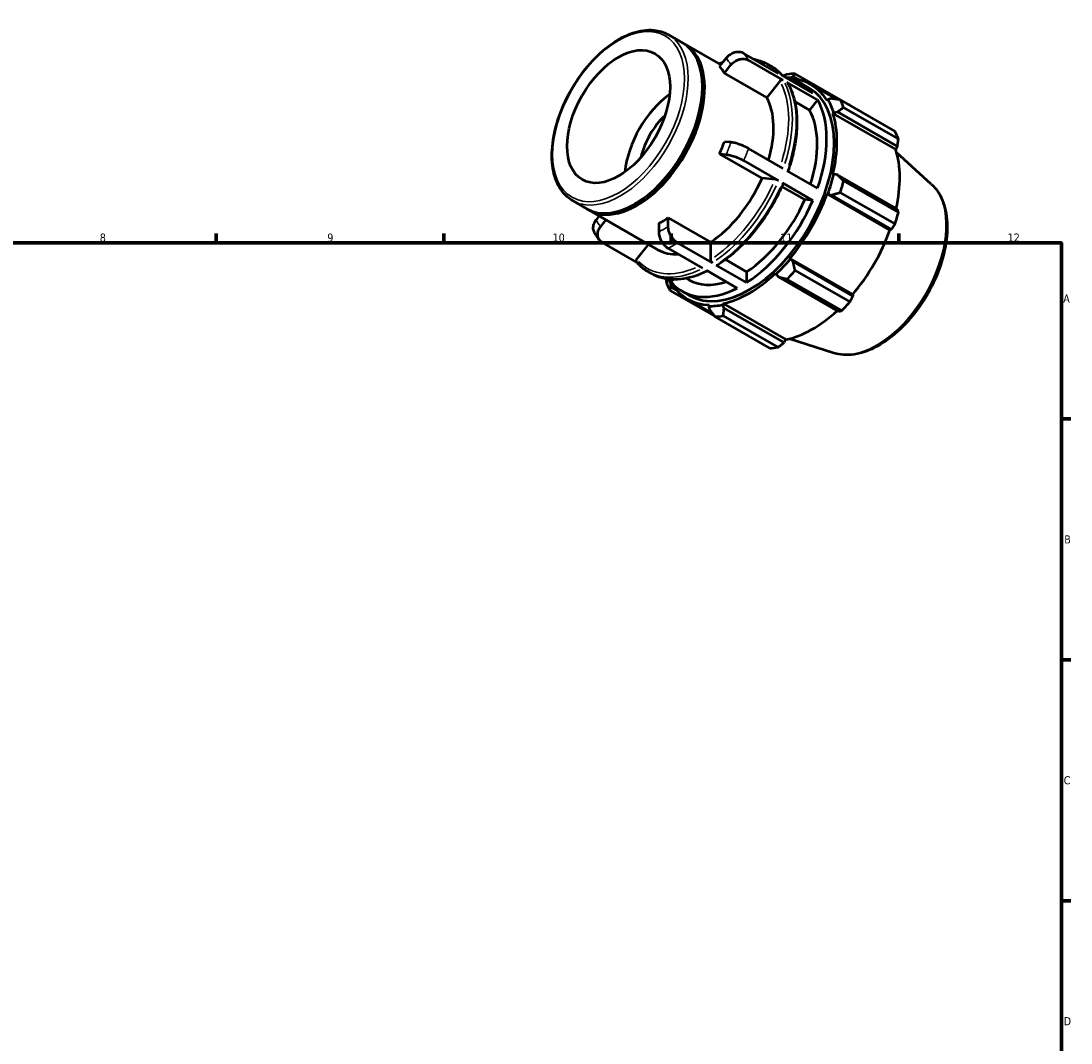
# Model space of a CAD drawing. Header units: millimetres. Extents: x 0 to 931, y 0 to 642.
# Tile 4 of 4: x 501 to 824, y 327 to 642. Entities that reach past the tile are written whole.
import ezdxf

# ---------------------------------------------------------------- set-up
doc = ezdxf.new("R2010")
doc.units = ezdxf.units.MM
for name, color, linetype, lineweight in [('Border (ISO)', 7, 'Continuous', 70), ('Visible (ISO)', 7, 'Continuous', 50), ('Visible Narrow (ISO)', 7, 'Continuous', 35)]:
    doc.layers.add(name, color=color, linetype=linetype, lineweight=lineweight)
doc.styles.add('Note Text (ISO)', font='tahoma.ttf')

# ---------------------------------------------------------------- blocks, each defined once
blk = doc.blocks.new('Borders Default Border')
at = {"layer": 'Border (ISO)'}
for p, q in [((560.67, 574), (560.67, 576.9)), ((630.75, 574), (630.75, 576.9)), ((700.83, 574), (700.83, 576.9)), ((770.92, 574), (770.92, 576.9)), ((821, 519.75), (823.9, 519.75)), ((821, 445.5), (823.9, 445.5)), ((821, 371.25), (823.9, 371.25))]:
    blk.add_line(p, q, dxfattribs=at)
at = {"layer": 'Border (ISO)', "flags": 128}
blk.add_lwpolyline([(20, 20), (20, 574), (821, 574), (821, 20), (20, 20)], dxfattribs=at)
at = {"layer": 'Border (ISO)', "color": 232, "true_color": 0xca0064, "char_height": 2.5, "attachment_point": 7, "style": 'Note Text (ISO)'}
for s, insert in [('8', (524.81, 574.34)), ('9', (594.88, 574.35)), ('10', (664.29, 574.35)), ('11', (734.37, 574.4)), ('12', (804.46, 574.4)), ('A', (821.59, 555.62)), ('B', (821.89, 481.37)), ('C', (821.73, 407.08)), ('D', (821.73, 332.88))]:
    blk.add_mtext(s, dxfattribs=dict(at, insert=insert))

msp = doc.modelspace()

# ---------------------------------------------------------------- linework, layer by layer
at = {"layer": 'Visible (ISO)'}
for p, q in [((699.913, 638.204), (704.297, 635.679)), ((705.005, 635.272), (716.096, 628.885)), ((717.757, 630.95), (715.744, 628.447)), ((733.889, 626.236), (723.171, 632.408)), ((717.194, 626.379), (719.207, 628.882)), ((735.338, 624.168), (724.621, 630.339)), ((730.466, 629.126), (731.638, 628.451)), ((730.245, 618.863), (717.194, 626.379)), ((744.455, 620.151), (735.061, 625.561)), ((737.371, 624.558), (737.505, 624.932)), ((737.505, 624.932), (738.352, 625.347)), ((738.352, 625.347), (740.378, 624.181)), ((755.884, 616.456), (739.008, 626.174)), ((710.44, 621.711), (710.44, 622.118)), ((734.282, 623.883), (730.245, 618.863)), ((745.905, 618.083), (736.51, 623.493)), ((741.033, 623.041), (743.336, 621.715)), ((743.949, 622.781), (751.787, 618.267)), ((745.905, 618.083), (743.39, 614.956)), ((749.094, 618.207), (748.837, 617.904)), ((750.188, 618.479), (749.094, 618.207)), ((752.891, 618.117), (769.767, 608.399)), ((743.39, 614.956), (738.891, 617.546)), ((770.815, 606.077), (753.94, 615.795)), ((750.635, 613.92), (750.912, 614.18)), ((750.635, 613.92), (769.989, 602.775)), ((750.912, 614.18), (752.045, 614.366)), ((752.045, 614.366), (770.502, 603.737)), ((719.207, 605.022), (717.194, 605.206)), ((735.338, 596.95), (724.621, 603.121)), ((770.502, 603.737), (769.989, 602.775)), ((780.952, 592.153), (770.266, 601.85)), ((715.744, 601.468), (717.757, 601.284)), ((728.795, 593.953), (715.744, 601.468)), ((733.889, 593.212), (723.171, 599.384)), ((745.905, 590.865), (736.51, 596.275)), ((750.912, 595.23), (750.635, 595.172)), ((752.045, 595.013), (750.912, 595.23)), ((732.833, 593.583), (728.795, 593.953)), ((744.455, 587.127), (735.061, 592.537)), ((770.502, 584.384), (752.045, 595.013)), ((753.94, 593.095), (770.815, 583.377)), ((741.94, 587.358), (734.925, 591.397)), ((748.837, 589.116), (749.094, 589.109)), ((748.837, 589.116), (768.19, 577.971)), ((749.094, 589.109), (750.188, 588.762)), ((750.188, 588.762), (768.645, 578.133)), ((769.767, 579.847), (752.891, 589.565)), ((670.451, 587.041), (674.835, 584.516)), ((689.999, 586.215), (689.647, 586.01)), ((744.455, 587.127), (741.94, 587.358)), ((675.542, 584.109), (696.755, 571.893)), ((678.647, 582.321), (677.664, 581.099)), ((679.113, 579.031), (680.774, 581.096)), ((696.986, 580.08), (696.986, 577.392)), ((699.885, 579.062), (699.885, 581.749)), ((699.885, 581.749), (712.936, 574.234)), ((768.645, 578.133), (768.19, 577.971)), ((690.135, 568.108), (679.497, 574.234)), ((693.825, 573.58), (690.14, 568.998)), ((713.502, 567.863), (702.784, 574.035)), ((712.936, 574.234), (712.936, 568.843)), ((710.602, 566.193), (699.885, 572.365)), ((737.505, 569.036), (737.371, 569.256)), ((737.371, 569.256), (756.725, 558.111)), ((724.068, 561.778), (714.673, 567.188)), ((717.563, 568.882), (724.068, 565.136)), ((738.352, 568.262), (737.505, 569.036)), ((756.81, 557.633), (738.352, 568.262)), ((693.638, 565.172), (694.81, 564.497)), ((700.781, 561.977), (699.107, 562.941)), ((705.49, 563.078), (706.25, 562.64)), ((721.169, 560.108), (711.774, 565.518)), ((724.068, 565.136), (724.068, 561.778)), ((733.029, 564.676), (733.116, 564.407)), ((733.116, 564.407), (733.87, 563.534)), ((733.87, 563.534), (752.327, 552.905)), ((753.353, 553.132), (736.478, 562.85)), ((739.008, 565.519), (755.884, 555.801)), ((700.749, 561.269), (701.006, 561.572)), ((700.814, 560.329), (700.749, 561.269)), ((701.37, 562.709), (700.781, 561.977)), ((702.784, 559.195), (700.814, 560.329)), ((700.43, 559.355), (714.227, 551.41)), ((704.204, 559.087), (706.507, 557.761)), ((705.893, 556.695), (713.551, 552.285)), ((756.725, 558.111), (756.81, 557.633)), ((712.472, 554.918), (712.338, 554.543)), ((712.338, 554.543), (712.65, 553.461)), ((716.727, 554.969), (716.814, 555.339)), ((717.132, 553.895), (716.727, 554.969)), ((716.814, 555.339), (736.167, 544.194)), ((735.589, 543.266), (717.132, 553.895)), ((731.189, 541.58), (714.313, 551.298)), ((716.844, 551.544), (733.72, 541.826)), ((736.167, 544.194), (735.589, 543.266)), ((750.956, 540.065), (737.205, 544.439))]:
    msp.add_line(p, q, dxfattribs=at)
msp.add_ellipse((684.616, 612.948), major_axis=(11.19, 19.431), ratio=0.5780931, dxfattribs=at)
for centre, major_axis, start_param, end_param in [((689.566, 610.098), (14.731, 25.582), 3.1415927, 6.2831853), ((690.273, 609.69), (14.731, 25.582), 3.1176831, 6.3070949), ((698.435, 604.99), (14.731, 25.582), 5.9499518, 6.0889526), ((724.921, 589.738), (19.233, 33.398), 0.3034989, 0.3574833), ((726.661, 588.736), (20.46, 35.53), 0.3435016, 0.4380292), ((722.618, 591.064), (18.414, 31.977), 6.0750364, 6.4913342), ((724.921, 589.738), (19.028, 33.043), 5.975819, 6.5866842), ((689.92, 609.894), (-14.482, -25.148), 0.787332, 2.3542606), ((724.921, 589.738), (18.414, 31.977), 3.1415927, 6.2831853), ((702.294, 602.768), (11.19, 19.431), 0.90572, 2.2358727), ((711.486, 597.475), (14.731, 25.582), 5.1106382, 5.9499518), ((722.618, 591.064), (18.414, 31.977), 5.0278388, 5.963868), ((724.921, 589.738), (19.233, 33.398), 5.8012861, 5.975819), ((726.661, 588.736), (20.46, 35.53), 5.8412887, 5.9358163), ((722.618, 591.064), (16.368, 28.424), 5.0689191, 5.9569114), ((702.294, 602.768), (7.985, 13.865), 1.0847531, 2.0568396), ((724.921, 589.738), (19.028, 33.043), 5.1904208, 5.8012861), ((743.536, 579.018), (20.46, 35.53), 5.8412887, 5.9358163), ((698.435, 604.99), (14.731, 25.582), 4.9027543, 5.041755), ((744.275, 578.593), (-19.028, -33.043), 2.0656152, 2.6596934), ((724.921, 589.738), (-19.233, -33.398), 1.8742952, 2.0488282), ((711.486, 597.475), (-14.731, -25.582), 0.8529648, 1.7611616), ((726.661, 588.736), (20.46, 35.53), 5.0558906, 5.1504181), ((724.921, 589.738), (19.028, 33.043), 4.4050227, 5.0158879), ((722.618, 591.064), (-16.368, -28.424), 0.8460052, 1.7681212), ((722.618, 591.064), (-18.414, -31.977), 0.8390486, 1.7750778), ((743.536, 579.018), (-20.46, -35.53), 1.9142979, 2.0088255), ((698.435, 604.99), (14.731, 25.582), 3.8555567, 3.9945575), ((744.275, 578.593), (-19.028, -33.043), 1.26343, 1.8742952), ((711.486, 597.475), (-14.731, -25.582), 0, 0.3674877), ((724.921, 589.738), (-19.233, -33.398), 1.0888971, 1.26343), ((724.921, 589.738), (19.028, 33.043), 3.6196245, 4.2304897), ((726.661, 588.736), (20.46, 35.53), 4.2704924, 4.36502), ((726.661, 588.736), (-20.46, -35.53), 5.8412887, 5.9358163), ((724.921, 589.738), (-19.233, -33.398), 5.925702, 5.975819), ((722.618, 591.064), (-18.414, -31.977), 6.0750364, 7.0110656), ((724.921, 589.738), (-19.028, -33.043), 5.975819, 6.5866842), ((722.618, 591.064), (-16.368, -28.424), 0, 0.5736797), ((724.921, 589.738), (-19.233, -33.398), 0.3034989, 0.4780318), ((744.275, 578.593), (-19.028, -33.043), 0.4780318, 1.0719493), ((743.536, 579.018), (-20.46, -35.53), 1.1288997, 1.2234273), ((726.661, 588.736), (-20.46, -35.53), 0.3435016, 0.4380292), ((743.536, 579.018), (-20.46, -35.53), 0.3435016, 0.4380292)]:
    msp.add_ellipse(centre, major_axis=major_axis, ratio=0.5780931, start_param=start_param, end_param=end_param, dxfattribs=at)
for points, knots in [([(670.451, 587.041), (668.872, 587.95), (667.539, 589.278), (665.467, 592.647), (664.746, 594.709), (663.991, 599.385), (663.977, 602.016), (664.668, 607.545), (665.375, 610.444), (667.432, 616.211), (668.781, 619.078), (671.982, 624.497), (673.833, 627.049), (677.86, 631.586), (680.034, 633.571), (684.5, 636.77), (686.79, 637.984), (691.261, 639.492), (693.444, 639.79), (697.074, 639.44), (698.579, 638.972), (699.913, 638.204)], [3.9250571, 3.9250571, 3.9250571, 3.9250571, 4.2288868, 4.2288868, 4.5431675, 4.5431675, 4.8667921, 4.8667921, 5.1912638, 5.1912638, 5.5149698, 5.5149698, 5.8383743, 5.8383743, 6.1621573, 6.1621573, 6.486696, 6.486696, 6.8098118, 6.8098118, 7.0666498, 7.0666498, 7.0666498, 7.0666498]), ([(723.171, 632.408), (722.992, 632.511), (722.782, 632.604), (722.333, 632.742), (722.096, 632.787), (721.647, 632.83), (721.394, 632.832), (720.882, 632.785), (720.622, 632.736), (720.15, 632.609), (719.893, 632.519), (719.395, 632.294), (719.153, 632.159), (718.729, 631.881), (718.508, 631.713), (718.1, 631.344), (717.912, 631.143), (717.757, 630.95)], [0, 0, 0, 0, 0.07585898, 0.07585898, 0.15171797, 0.15171797, 0.22763702, 0.22763702, 0.30355608, 0.30355608, 0.37955732, 0.37955732, 0.45555856, 0.45555856, 0.53164551, 0.53164551, 0.60773247, 0.60773247, 0.60773247, 0.60773247]), ([(719.207, 628.882), (719.362, 629.075), (719.549, 629.276), (719.958, 629.645), (720.179, 629.813), (720.603, 630.091), (720.844, 630.226), (721.343, 630.451), (721.599, 630.541), (722.072, 630.668), (722.331, 630.717), (722.843, 630.764), (723.096, 630.762), (723.545, 630.719), (723.783, 630.674), (724.231, 630.536), (724.442, 630.442), (724.621, 630.339)], [-0.60773247, -0.60773247, -0.60773247, -0.60773247, -0.53164551, -0.53164551, -0.45555856, -0.45555856, -0.37955732, -0.37955732, -0.30355608, -0.30355608, -0.22763702, -0.22763702, -0.15171797, -0.15171797, -0.07585898, -0.07585898, 0, 0, 0, 0]), ([(726.169, 630.681), (726.611, 630.602), (727.045, 630.502), (728.528, 630.085), (729.531, 629.664), (730.466, 629.126)], [0.57931774, 0.57931774, 0.57931774, 0.57931774, 0.63795414, 0.63795414, 0.78346445, 0.78346445, 0.78346445, 0.78346445]), ([(731.638, 628.451), (731.906, 628.297), (732.168, 628.133), (732.68, 627.787), (732.93, 627.604), (733.418, 627.221), (733.656, 627.02), (734.12, 626.6), (734.345, 626.381), (734.761, 625.948), (734.954, 625.735), (735.141, 625.515)], [0.78346445, 0.78346445, 0.78346445, 0.78346445, 0.82508458, 0.82508458, 0.86670471, 0.86670471, 0.90832484, 0.90832484, 0.94994497, 0.94994497, 0.98761117, 0.98761117, 0.98761117, 0.98761117]), ([(735.338, 624.168), (735.269, 624.208), (735.172, 624.237), (734.997, 624.254), (734.887, 624.244), (734.703, 624.194), (734.596, 624.146), (734.43, 624.038), (734.343, 623.959), (734.282, 623.883)], [0, 0, 0, 0, 0.02961626, 0.02961626, 0.05925595, 0.05925595, 0.08890093, 0.08890093, 0.118571, 0.118571, 0.118571, 0.118571]), ([(736.697, 623.308), (736.695, 623.313), (736.692, 623.317), (736.648, 623.388), (736.58, 623.453), (736.51, 623.493)], [-0.0315622, -0.0315622, -0.0315622, -0.0315622, -0.029604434, -0.029604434, 0, 0, 0, 0]), ([(736.697, 623.308), (737.452, 622.017), (738.061, 620.572), (738.976, 617.431), (739.282, 615.734), (739.588, 612.146), (739.588, 610.254), (739.285, 606.34), (738.983, 604.316), (738.093, 600.231), (737.509, 598.17), (736.794, 596.111)], [1.10288539, 1.10288539, 1.10288539, 1.10288539, 1.28997256, 1.28997256, 1.47705974, 1.47705974, 1.66414691, 1.66414691, 1.85123408, 1.85123408, 2.03593973, 2.03593973, 2.03593973, 2.03593973]), ([(724.621, 603.121), (724.442, 603.224), (724.231, 603.338), (723.783, 603.565), (723.545, 603.677), (723.096, 603.878), (722.843, 603.985), (722.331, 604.189), (722.072, 604.286), (721.599, 604.452), (721.343, 604.536), (720.844, 604.687), (720.603, 604.753), (720.179, 604.859), (719.958, 604.907), (719.549, 604.982), (719.362, 605.007), (719.207, 605.022)], [0, 0, 0, 0, 0.07585898, 0.07585898, 0.15171797, 0.15171797, 0.22763702, 0.22763702, 0.30355608, 0.30355608, 0.37955732, 0.37955732, 0.45555856, 0.45555856, 0.53164551, 0.53164551, 0.60773247, 0.60773247, 0.60773247, 0.60773247]), ([(717.757, 601.284), (717.912, 601.27), (718.1, 601.244), (718.508, 601.17), (718.729, 601.121), (719.153, 601.016), (719.395, 600.949), (719.893, 600.799), (720.15, 600.714), (720.622, 600.549), (720.882, 600.452), (721.394, 600.248), (721.647, 600.141), (722.096, 599.939), (722.333, 599.827), (722.782, 599.601), (722.992, 599.487), (723.171, 599.384)], [-0.60773247, -0.60773247, -0.60773247, -0.60773247, -0.53164551, -0.53164551, -0.45555856, -0.45555856, -0.37955732, -0.37955732, -0.30355608, -0.30355608, -0.22763702, -0.22763702, -0.15171797, -0.15171797, -0.07585898, -0.07585898, 0, 0, 0, 0]), ([(735.316, 592.292), (734.433, 590.223), (733.423, 588.179), (731.187, 584.206), (729.96, 582.279), (727.33, 578.607), (725.927, 576.863), (722.991, 573.616), (721.459, 572.114), (718.317, 569.404), (716.707, 568.195), (715.083, 567.155)], [2.15048305, 2.15048305, 2.15048305, 2.15048305, 2.33751271, 2.33751271, 2.52454237, 2.52454237, 2.71157203, 2.71157203, 2.89860169, 2.89860169, 3.08563135, 3.08563135, 3.08563135, 3.08563135]), ([(733.889, 593.212), (733.819, 593.252), (733.723, 593.301), (733.547, 593.379), (733.437, 593.423), (733.253, 593.488), (733.146, 593.52), (732.981, 593.561), (732.893, 593.577), (732.833, 593.583)], [0, 0, 0, 0, 0.02961626, 0.02961626, 0.05925595, 0.05925595, 0.08890093, 0.08890093, 0.118571, 0.118571, 0.118571, 0.118571]), ([(735.315, 592.292), (735.319, 592.301), (735.32, 592.31), (735.31, 592.345), (735.281, 592.381), (735.198, 592.451), (735.13, 592.497), (735.061, 592.537)], [-0.071343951, -0.071343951, -0.071343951, -0.071343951, -0.059232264, -0.059232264, -0.029604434, -0.029604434, 0, 0, 0, 0]), ([(780.952, 592.153), (782.375, 590.862), (783.501, 589.205), (785.179, 585.221), (785.673, 582.842), (785.94, 577.605), (785.679, 574.726), (784.424, 568.831), (783.431, 565.816), (780.827, 559.952), (779.22, 557.104), (775.547, 551.84), (773.483, 549.425), (769.079, 545.26), (766.738, 543.513), (761.984, 540.889), (759.568, 540.012), (755.034, 539.324), (752.901, 539.446), (750.956, 540.065)], [0.9087145, 0.9087145, 0.9087145, 0.9087145, 1.1973073, 1.1973073, 1.513595, 1.513595, 1.8442104, 1.8442104, 2.1746148, 2.1746148, 2.5033981, 2.5033981, 2.8321004, 2.8321004, 3.1623124, 3.1623124, 3.4932442, 3.4932442, 3.799807, 3.799807, 3.799807, 3.799807]), ([(677.664, 581.099), (677.509, 580.906), (677.357, 580.684), (677.101, 580.228), (676.997, 579.992), (676.847, 579.556), (676.787, 579.316), (676.723, 578.841), (676.718, 578.606), (676.751, 578.188), (676.793, 577.966), (676.92, 577.574), (676.999, 577.401), (677.088, 577.248)], [-0.60773247, -0.60773247, -0.60773247, -0.60773247, -0.53164551, -0.53164551, -0.45555856, -0.45555856, -0.37955732, -0.37955732, -0.30355608, -0.30355608, -0.22763702, -0.22763702, -0.16194729, -0.16194729, -0.16194729, -0.16194729]), ([(679.497, 574.234), (679.319, 574.337), (679.139, 574.468), (678.822, 574.77), (678.686, 574.941), (678.474, 575.279), (678.379, 575.477), (678.243, 575.898), (678.201, 576.12), (678.167, 576.538), (678.172, 576.773), (678.237, 577.248), (678.296, 577.488), (678.446, 577.924), (678.55, 578.159), (678.806, 578.616), (678.958, 578.837), (679.113, 579.031)], [0, 0, 0, 0, 0.07585898, 0.07585898, 0.15171797, 0.15171797, 0.22763702, 0.22763702, 0.30355608, 0.30355608, 0.37955732, 0.37955732, 0.45555856, 0.45555856, 0.53164551, 0.53164551, 0.60773247, 0.60773247, 0.60773247, 0.60773247]), ([(702.784, 574.035), (702.605, 574.138), (702.41, 574.27), (702.027, 574.579), (701.84, 574.754), (701.51, 575.103), (701.336, 575.308), (701.012, 575.746), (700.861, 575.978), (700.608, 576.417), (700.482, 576.664), (700.265, 577.164), (700.174, 577.418), (700.037, 577.88), (699.979, 578.13), (699.902, 578.618), (699.885, 578.855), (699.885, 579.062)], [0, 0, 0, 0, 0.07585898, 0.07585898, 0.15171797, 0.15171797, 0.22763702, 0.22763702, 0.30355608, 0.30355608, 0.37955732, 0.37955732, 0.45555856, 0.45555856, 0.53164551, 0.53164551, 0.60773247, 0.60773247, 0.60773247, 0.60773247]), ([(677.088, 577.248), (677.188, 577.076), (677.291, 576.906), (677.502, 576.57), (677.61, 576.404), (677.832, 576.076), (677.945, 575.915), (678.177, 575.596), (678.295, 575.438), (678.537, 575.129), (678.661, 574.976), (678.787, 574.826)], [2.03827427, 2.03827427, 2.03827427, 2.03827427, 2.06066485, 2.06066485, 2.08305542, 2.08305542, 2.105446, 2.105446, 2.12783658, 2.12783658, 2.15022715, 2.15022715, 2.15022715, 2.15022715]), ([(696.986, 577.392), (696.986, 577.185), (697.003, 576.948), (697.079, 576.461), (697.138, 576.21), (697.275, 575.748), (697.366, 575.495), (697.583, 574.994), (697.709, 574.747), (697.962, 574.309), (698.113, 574.076), (698.437, 573.639), (698.611, 573.433), (698.941, 573.085), (699.128, 572.909), (699.511, 572.601), (699.706, 572.468), (699.885, 572.365)], [-0.60773247, -0.60773247, -0.60773247, -0.60773247, -0.53164551, -0.53164551, -0.45555856, -0.45555856, -0.37955732, -0.37955732, -0.30355608, -0.30355608, -0.22763702, -0.22763702, -0.15171797, -0.15171797, -0.07585898, -0.07585898, 0, 0, 0, 0]), ([(690.14, 568.998), (690.08, 568.922), (690.025, 568.824), (689.966, 568.655), (689.952, 568.553), (689.965, 568.389), (689.995, 568.299), (690.048, 568.214), (690.062, 568.196), (690.077, 568.178)], [-0.118571, -0.118571, -0.118571, -0.118571, -0.088900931, -0.088900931, -0.059255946, -0.059255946, -0.029616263, -0.029616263, -0.021251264, -0.021251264, -0.021251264, -0.021251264]), ([(693.638, 565.172), (693.37, 565.326), (693.108, 565.49), (692.596, 565.836), (692.346, 566.018), (691.857, 566.402), (691.619, 566.603), (691.156, 567.023), (690.931, 567.242), (690.494, 567.697), (690.282, 567.933), (690.076, 568.177)], [3.92505711, 3.92505711, 3.92505711, 3.92505711, 3.96667724, 3.96667724, 4.00829737, 4.00829737, 4.04991749, 4.04991749, 4.09153762, 4.09153762, 4.13315775, 4.13315775, 4.13315775, 4.13315775]), ([(712.936, 568.843), (712.936, 568.763), (712.952, 568.658), (713.006, 568.478), (713.052, 568.37), (713.151, 568.199), (713.221, 568.105), (713.35, 567.969), (713.432, 567.903), (713.502, 567.863)], [-0.118571, -0.118571, -0.118571, -0.118571, -0.08890093, -0.08890093, -0.05925595, -0.05925595, -0.02961626, -0.02961626, 0, 0, 0, 0]), ([(714.673, 567.188), (714.743, 567.148), (714.825, 567.119), (714.954, 567.107), (715.024, 567.121), (715.077, 567.151), (715.08, 567.153), (715.083, 567.155)], [0, 0, 0, 0, 0.029604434, 0.029604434, 0.059232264, 0.059232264, 0.061206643, 0.061206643, 0.061206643, 0.061206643]), ([(711.998, 565.39), (710.784, 564.778), (709.573, 564.266), (707.121, 563.433), (705.882, 563.122), (703.456, 562.739), (702.268, 562.667), (699.971, 562.769), (698.861, 562.944), (696.748, 563.538), (695.745, 563.958), (694.81, 564.497)], [3.20377166, 3.20377166, 3.20377166, 3.20377166, 3.34301586, 3.34301586, 3.48852617, 3.48852617, 3.63403649, 3.63403649, 3.7795468, 3.7795468, 3.92505711, 3.92505711, 3.92505711, 3.92505711])]:
    msp.add_open_spline(points, degree=3, knots=knots, dxfattribs=at)
msp.add_open_spline([(715.485, 629.236), (715.913, 629.41), (716.34, 629.57), (716.766, 629.717)], degree=3, dxfattribs=at)
for points, weights in [([(736.478, 625.929), (735.853, 625.69), (735.246, 625.454)], [1.012350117, 1.01075606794, 1.00898624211]), ([(738.352, 625.347), (738.662, 625.759), (739.008, 626.174)], [1.0047001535, 1.00892977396, 1.012350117]), ([(752.891, 618.117), (751.501, 618.308), (750.188, 618.479)], [1.012350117, 1.00892977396, 1.0047001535]), ([(752.045, 614.366), (752.962, 615.072), (753.94, 615.795)], [1.0047001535, 1.00892977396, 1.012350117]), ([(755.932, 616.366), (755.908, 616.411), (755.884, 616.456)], [1.00016830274, 1.00008518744, 1]), ([(770.502, 603.737), (770.659, 604.881), (770.815, 606.077)], [1.00256521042, 1.00169072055, 1]), ([(753.94, 593.095), (752.962, 594.08), (752.045, 595.013)], [1.012350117, 1.00892977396, 1.0047001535]), ([(750.188, 588.762), (751.501, 589.162), (752.891, 589.565)], [1.0047001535, 1.00892977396, 1.012350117]), ([(770.815, 583.377), (770.659, 583.889), (770.502, 584.384)], [1, 1.00169072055, 1.00256521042]), ([(768.645, 578.133), (769.199, 578.97), (769.767, 579.847)], [1.00256521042, 1.00169072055, 1]), ([(739.008, 565.519), (738.662, 566.925), (738.352, 568.262)], [1.012350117, 1.00892977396, 1.0047001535]), ([(699.19, 562.893), (699.283, 562.292), (699.382, 561.677)], [1.00922443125, 1.01086369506, 1.012350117]), ([(733.87, 563.534), (735.136, 563.205), (736.478, 562.85)], [1.0047001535, 1.00892977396, 1.012350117]), ([(700.43, 559.355), (700.615, 559.859), (700.814, 560.329)], [1.012350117, 1.00892977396, 1.0047001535]), ([(755.884, 555.801), (756.36, 556.733), (756.81, 557.633)], [1, 1.00169072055, 1.00256521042]), ([(712.65, 553.461), (713.453, 552.408), (714.313, 551.298)], [1.0047001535, 1.00892977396, 1.012350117]), ([(716.844, 551.544), (716.98, 552.75), (717.132, 553.895)], [1.012350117, 1.00892977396, 1.0047001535]), ([(752.327, 552.905), (752.834, 553.014), (753.353, 553.132)], [1.00256521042, 1.00169072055, 1]), ([(733.72, 541.826), (734.678, 542.558), (735.589, 543.266)], [1, 1.00169072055, 1.00256521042])]:
    msp.add_rational_spline(points, weights, degree=2, dxfattribs=at)
at = {"layer": 'Visible Narrow (ISO)'}
msp.add_ellipse((684.616, 612.948), major_axis=(14.332, 24.888), ratio=0.5780931, dxfattribs=at)
for centre, major_axis, start_param, end_param in [((685.182, 612.622), (-14.731, -25.582), 0.1570796, 2.984513), ((698.435, 604.99), (16.368, 28.424), 5.9631655, 6.0757389), ((701.334, 603.321), (18.414, 31.977), 5.9694265, 6.069478), ((711.486, 597.475), (18.015, 31.284), 0.5908169, 0.6121571), ((712.052, 597.149), (18.414, 31.977), 6.0854438, 6.2727779), ((713.224, 596.474), (18.414, 31.977), 6.0854438, 6.2727779), ((711.486, 597.475), (18.015, 31.284), 5.0814573, 5.9162572), ((712.052, 597.149), (18.414, 31.977), 5.0746403, 5.9170666), ((713.224, 596.474), (18.414, 31.977), 5.0746403, 5.9170666), ((698.435, 604.99), (-16.368, -28.424), 1.7743753, 1.8869487), ((701.334, 603.321), (18.414, 31.977), 4.9222289, 5.0222804), ((711.486, 597.475), (-18.015, -31.284), 0.8869599, 1.7271666), ((712.052, 597.149), (18.414, 31.977), 4.0274427, 4.869869), ((713.224, 596.474), (-18.414, -31.977), 0.8858501, 1.7282764), ((764.058, 567.201), (15.116, 26.25), 3.4113974, 6.0133806), ((698.435, 604.99), (-16.368, -28.424), 5.9631655, 6.0757389), ((698.435, 604.99), (-16.368, -28.424), 0.7271778, 0.8397511), ((701.334, 603.321), (18.414, 31.977), 3.8750314, 3.9750829), ((711.486, 597.475), (-18.015, -31.284), 6.1217479, 6.9403587), ((712.052, 597.149), (-18.414, -31.977), 0.036394, 0.6914863), ((713.224, 596.474), (-18.414, -31.977), 0.036394, 0.6914863)]:
    msp.add_ellipse(centre, major_axis=major_axis, ratio=0.5780931, start_param=start_param, end_param=end_param, dxfattribs=at)

# ---------------------------------------------------------------- block references
msp.add_blockref('Borders Default Border', (0, 0))

doc.saveas('drawing.dxf')
